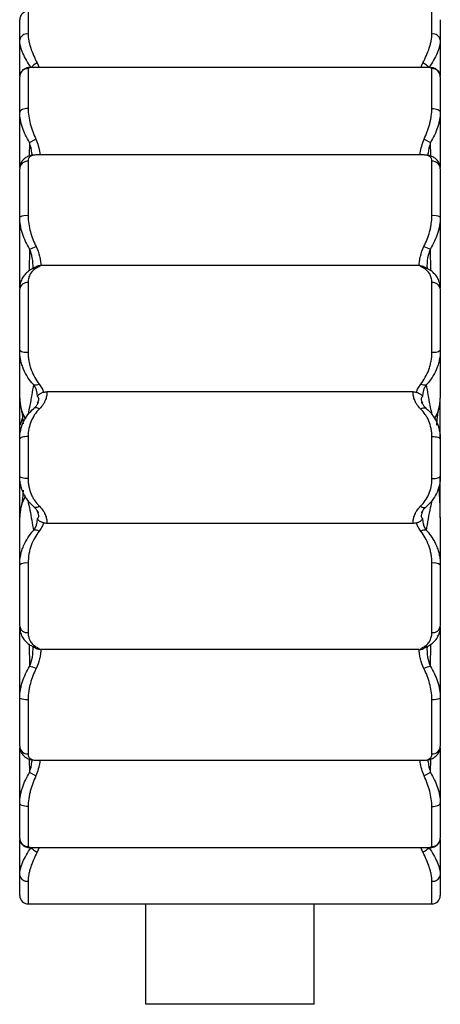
# Paper-space layout '_Superior' of a CAD drawing. Header units: millimetres. Extents: x -216 to -116, y -1680 to -580.
# Tile 1 of 4: x -216 to -116, y -1680 to -1446. Entities that reach past the tile are written whole.
import ezdxf

# ---------------------------------------------------------------- set-up
doc = ezdxf.new("R2010")
doc.units = ezdxf.units.MM

psp = doc.layouts.new('_Superior')

# ---------------------------------------------------------------- linework, layer by layer
at = {"color": 8, "linetype": 'Continuous', "lineweight": 25}
for p, q in [((-214.39, -1443.88), (-214.39, -1449.28)), ((-118.39, -1449.28), (-118.39, -1443.88)), ((-212.24, -1456.17), (-211.79, -1457.27)), ((-120.99, -1457.27), (-120.55, -1456.17)), ((-213.99, -1457.31), (-214.39, -1457.51)), ((-118.39, -1457.51), (-118.81, -1457.32)), ((-214.08, -1475.08), (-214.16, -1478.3)), ((-118.63, -1478.3), (-118.71, -1475.08)), ((-214.03, -1500.33), (-214.16, -1505.62)), ((-118.62, -1505.62), (-118.76, -1500.33)), ((-214.16, -1594.37), (-214.03, -1599.66)), ((-118.76, -1599.66), (-118.62, -1594.37)), ((-214.16, -1621.68), (-214.08, -1624.9)), ((-118.71, -1624.9), (-118.63, -1621.68)), ((-214.39, -1642.48), (-213.97, -1642.66)), ((-211.79, -1642.72), (-212.24, -1643.83)), ((-120.54, -1643.83), (-121, -1642.72)), ((-118.8, -1642.67), (-118.39, -1642.48)), ((-214.39, -1650.71), (-214.39, -1656.12)), ((-118.39, -1656.12), (-118.39, -1650.71))]:
    psp.add_line(p, q, dxfattribs=at)
at = {"color": 7, "linetype": 'Continuous', "lineweight": 25}
for p, q in [((-216.39, -1459.2), (-216.39, -1445.88)), ((-116.39, -1445.88), (-116.39, -1459.2)), ((-214.39, -1457.51), (-214.39, -1467)), ((-118.81, -1457.27), (-213.99, -1457.27)), ((-118.39, -1467), (-118.39, -1457.51)), ((-216.39, -1481), (-216.39, -1459.48)), ((-116.39, -1459.48), (-116.39, -1481)), ((-214.08, -1475.08), (-212.54, -1474.3)), ((-120.24, -1474.3), (-118.71, -1475.08)), ((-214.39, -1479.52), (-214.39, -1492.5)), ((-212.44, -1478.05), (-212.55, -1478.03)), ((-120.35, -1478.03), (-212.44, -1478.03)), ((-120.24, -1478.03), (-120.35, -1478.05)), ((-118.39, -1492.5), (-118.39, -1479.52)), ((-216.39, -1509.64), (-216.39, -1481.35)), ((-116.39, -1481.35), (-116.39, -1509.64)), ((-121.47, -1504.36), (-211.32, -1504.36)), ((-216.39, -1524.49), (-216.39, -1509.91)), ((-214.39, -1508.39), (-214.39, -1524.92)), ((-118.39, -1524.92), (-118.39, -1508.39)), ((-116.39, -1509.91), (-116.39, -1524.49)), ((-216.39, -1545.4), (-216.39, -1535.84)), ((-122.88, -1534.35), (-209.91, -1534.35)), ((-116.39, -1545.4), (-116.39, -1535.84)), ((-212.14, -1537.07), (-212.04, -1536.83)), ((-120.76, -1536.81), (-120.65, -1537.07)), ((-216.39, -1542.17), (-216.23, -1542.16)), ((-216.23, -1542.16), (-215.7, -1540.62)), ((-214.39, -1544.99), (-214.39, -1555.01)), ((-118.39, -1555.01), (-118.39, -1544.99)), ((-216.39, -1554.42), (-216.39, -1545.58)), ((-116.39, -1545.58), (-116.39, -1554.42)), ((-216.39, -1564.35), (-216.39, -1554.6)), ((-116.39, -1564.35), (-116.39, -1554.6)), ((-116.88, -1557.34), (-116.61, -1558.13)), ((-116.56, -1557.84), (-116.39, -1557.83)), ((-212.03, -1563.19), (-212.14, -1562.93)), ((-120.65, -1562.93), (-120.75, -1563.18)), ((-122.88, -1565.65), (-209.91, -1565.65)), ((-216.39, -1590.09), (-216.39, -1575.5)), ((-214.39, -1575.08), (-214.39, -1591.6)), ((-118.39, -1591.6), (-118.39, -1575.08)), ((-116.39, -1575.5), (-116.39, -1590.09)), ((-216.39, -1618.63), (-216.39, -1590.35)), ((-116.39, -1590.35), (-116.39, -1618.63)), ((-121.47, -1595.63), (-211.32, -1595.63)), ((-214.39, -1607.48), (-214.39, -1620.46)), ((-118.39, -1620.46), (-118.39, -1607.48)), ((-216.39, -1640.5), (-216.39, -1618.98)), ((-116.39, -1618.98), (-116.39, -1640.5)), ((-212.55, -1621.95), (-212.44, -1621.93)), ((-212.44, -1621.95), (-120.35, -1621.95)), ((-120.35, -1621.93), (-120.24, -1621.95)), ((-212.55, -1625.68), (-214.08, -1624.9)), ((-118.71, -1624.9), (-120.24, -1625.68)), ((-214.39, -1632.99), (-214.39, -1642.48)), ((-118.39, -1642.48), (-118.39, -1632.99)), ((-216.39, -1654.12), (-216.39, -1640.78)), ((-116.39, -1640.78), (-116.39, -1654.12)), ((-213.97, -1642.72), (-118.8, -1642.72)), ((-214.39, -1656.12), (-118.39, -1656.12)), ((-186.39, -1680), (-186.39, -1656.12)), ((-146.39, -1680), (-146.39, -1656.12)), ((-146.39, -1680), (-186.39, -1680))]:
    psp.add_line(p, q, dxfattribs=at)
at = {"color": 7, "linetype": 'Continuous', "lineweight": 25, "flags": 128}
for points in [[(-214.39, -1467), (-214.78, -1467.01), (-215.16, -1467.06), (-215.51, -1467.14), (-215.81, -1467.25), (-216.06, -1467.38), (-216.24, -1467.52), (-216.36, -1467.68), (-216.39, -1467.85)], [(-118.39, -1467), (-118, -1467.01), (-117.63, -1467.06), (-117.28, -1467.14), (-116.98, -1467.25), (-116.73, -1467.38), (-116.55, -1467.52), (-116.43, -1467.68), (-116.39, -1467.85)], [(-211.72, -1538.44), (-211.92, -1538.32), (-212.12, -1538.23), (-212.31, -1538.17), (-212.49, -1538.14), (-212.66, -1538.14), (-212.81, -1538.17), (-212.94, -1538.22), (-213.05, -1538.31)], [(-121.07, -1538.44), (-120.87, -1538.32), (-120.67, -1538.23), (-120.48, -1538.17), (-120.3, -1538.14), (-120.13, -1538.14), (-119.98, -1538.17), (-119.85, -1538.22), (-119.74, -1538.31)], [(-214.39, -1544.99), (-214.78, -1545), (-215.16, -1545.03), (-215.51, -1545.09), (-215.81, -1545.16), (-216.06, -1545.25), (-216.24, -1545.35), (-216.36, -1545.46), (-216.39, -1545.58)], [(-118.39, -1544.99), (-118, -1545), (-117.63, -1545.03), (-117.28, -1545.09), (-116.98, -1545.16), (-116.73, -1545.25), (-116.55, -1545.35), (-116.43, -1545.46), (-116.39, -1545.58)], [(-116.39, -1543.32), (-116.6, -1543.34), (-116.75, -1543.37)], [(-214.39, -1555.01), (-214.78, -1555), (-215.16, -1554.97), (-215.51, -1554.92), (-215.81, -1554.84), (-216.06, -1554.75), (-216.24, -1554.65), (-216.36, -1554.54), (-216.39, -1554.42)], [(-118.39, -1555.01), (-118, -1555), (-117.63, -1554.97), (-117.28, -1554.92), (-116.98, -1554.84), (-116.73, -1554.75), (-116.55, -1554.65), (-116.43, -1554.54), (-116.39, -1554.42)], [(-216.39, -1556.68), (-216.19, -1556.66), (-216.04, -1556.63)], [(-211.72, -1561.56), (-211.92, -1561.68), (-212.12, -1561.77), (-212.31, -1561.83), (-212.49, -1561.86), (-212.66, -1561.86), (-212.81, -1561.84), (-212.94, -1561.78), (-213.05, -1561.69)], [(-121.07, -1561.56), (-120.87, -1561.68), (-120.67, -1561.77), (-120.48, -1561.83), (-120.3, -1561.86), (-120.13, -1561.86), (-119.98, -1561.84), (-119.85, -1561.78), (-119.74, -1561.69)], [(-214.39, -1632.99), (-214.78, -1632.97), (-215.16, -1632.92), (-215.51, -1632.84), (-215.81, -1632.73), (-216.06, -1632.61), (-216.24, -1632.46), (-216.36, -1632.3), (-216.39, -1632.13)], [(-118.39, -1632.99), (-118, -1632.97), (-117.63, -1632.92), (-117.28, -1632.84), (-116.98, -1632.73), (-116.73, -1632.61), (-116.55, -1632.46), (-116.43, -1632.3), (-116.39, -1632.13)]]:
    psp.add_lwpolyline(points, dxfattribs=at)
at = {"color": 7, "linetype": 'Continuous', "lineweight": 25}
for centre, radius, start, end in [((-214.39, -1445.88), 2, 90, 180), ((-214.66, -1451.04), 1.78, 81.3426, 167.2503), ((-118.13, -1451.04), 1.78, 12.7497, 98.6574), ((-209.24, -1461.83), 6.41, 117.8916, 134.0986), ((-123.54, -1461.83), 6.41, 45.9014, 62.1084), ((-214.41, -1459.49), 1.99, 89.5933, 179.5875), ((-118.38, -1459.49), 1.99, 0.4125, 90.4067), ((-214.48, -1481.44), 1.92, 87.4877, 177.2453), ((-118.31, -1481.44), 1.92, 2.7547, 92.5123), ((-214.88, -1496.09), 3.62, 82.2407, 114.6594), ((-117.91, -1496.09), 3.62, 65.3406, 97.7593), ((-214.44, -1496.61), 3.74, 276.392, 301.3095), ((-118.34, -1496.61), 3.74, 238.6905, 263.608), ((-214.61, -1510.19), 1.81, 83.263, 171.1037), ((-118.18, -1510.19), 1.81, 8.8963, 96.737), ((-214.87, -1522.26), 2.7, 235.6744, 280.1757), ((-117.92, -1522.26), 2.7, 259.8243, 304.3256), ((-212.58, -1531.27), 1.47, 248.2877, 302.9096), ((-120.21, -1531.27), 1.47, 237.0904, 291.7123), ((-206.39, -1535.84), 10, 180, 193.5745), ((-126.39, -1535.84), 10, 346.4255, 0), ((-206.39, -1564.17), 10, 166.426, 180), ((-212.58, -1568.73), 1.47, 57.0341, 111.6583), ((-120.21, -1568.73), 1.47, 68.3417, 122.9659), ((-214.87, -1577.74), 2.71, 79.8421, 124.2446), ((-117.92, -1577.74), 2.71, 55.7554, 100.1579), ((-214.61, -1589.81), 1.81, 188.8887, 276.7327), ((-118.18, -1589.81), 1.81, 263.2673, 351.1113), ((-214.45, -1603.38), 3.74, 58.6819, 83.5692), ((-118.34, -1603.38), 3.74, 96.4308, 121.3181), ((-214.88, -1603.9), 3.62, 245.2976, 277.7712), ((-117.91, -1603.9), 3.62, 262.2288, 294.7024), ((-214.48, -1618.54), 1.92, 182.7576, 272.5146), ((-118.31, -1618.54), 1.92, 267.4854, 357.2424), ((-214.41, -1640.49), 1.99, 180.4145, 270.4086), ((-118.38, -1640.49), 1.99, 269.5914, 359.5855), ((-209.24, -1638.16), 6.41, 225.9101, 242.1122), ((-123.54, -1638.16), 6.41, 297.8878, 314.0899), ((-214.66, -1648.95), 1.78, 192.7526, 278.6587), ((-118.13, -1648.95), 1.78, 261.3413, 347.2474), ((-214.39, -1654.12), 2, 180, 270), ((-118.39, -1654.12), 2, 270, 0)]:
    psp.add_arc(centre, radius, start, end, dxfattribs=at)
at = {"color": 8, "linetype": 'Continuous', "lineweight": 25}
for centre, radius, start, end in [((-212.77, -1506.43), 1.44, 79.7434, 115.8425), ((-120.01, -1506.43), 1.44, 64.1314, 100.2569), ((-206.81, -1535.83), 9.59, 180.0457, 210.9256), ((-125.98, -1535.83), 9.59, 329.3634, 359.9549), ((-207.51, -1536.1), 8.86, 193.2324, 211.7648), ((-125.28, -1536.1), 8.86, 328.6992, 346.2219), ((-206.81, -1564.17), 9.59, 149.3657, 179.9549), ((-207.51, -1563.9), 8.85, 148.7018, 166.4068), ((-212.77, -1593.56), 1.44, 244.1438, 280.2419), ((-120.01, -1593.56), 1.44, 259.7584, 295.8297)]:
    psp.add_arc(centre, radius, start, end, dxfattribs=at)
at = {"color": 7, "linetype": 'Continuous', "lineweight": 25}
for points, knots in [([(-213.71, -1457.23), (-214.1, -1456.66), (-214.47, -1456.1), (-215.11, -1454.97), (-215.4, -1454.41), (-215.75, -1453.57), (-215.86, -1453.29), (-216.05, -1452.73), (-216.13, -1452.46), (-216.32, -1451.66), (-216.39, -1451.14), (-216.39, -1450.65)], [0, 0, 0, 0, 0.25, 0.25, 0.5, 0.5, 0.625, 0.625, 0.75, 0.75, 1, 1, 1, 1]), ([(-214.39, -1449.28), (-214.39, -1449.8), (-214.34, -1450.33), (-214.18, -1451.17), (-214.11, -1451.45), (-213.96, -1452.03), (-213.87, -1452.32), (-213.59, -1453.2), (-213.36, -1453.78), (-212.85, -1454.97), (-212.56, -1455.57), (-212.24, -1456.17)], [0, 0, 0, 0, 0.25, 0.25, 0.375, 0.375, 0.5, 0.5, 0.75, 0.75, 1, 1, 1, 1]), ([(-120.55, -1456.17), (-120.23, -1455.57), (-119.94, -1454.97), (-119.43, -1453.78), (-119.2, -1453.2), (-118.91, -1452.32), (-118.83, -1452.03), (-118.68, -1451.45), (-118.61, -1451.17), (-118.45, -1450.33), (-118.39, -1449.8), (-118.39, -1449.28)], [0, 0, 0, 0, 0.25, 0.25, 0.5, 0.5, 0.625, 0.625, 0.75, 0.75, 1, 1, 1, 1]), ([(-116.39, -1450.65), (-116.39, -1451.14), (-116.46, -1451.65), (-116.66, -1452.45), (-116.74, -1452.72), (-116.92, -1453.27), (-117.03, -1453.55), (-117.39, -1454.39), (-117.67, -1454.96), (-118.32, -1456.09), (-118.68, -1456.66), (-119.08, -1457.23)], [0, 0, 0, 0, 0.25, 0.25, 0.375, 0.375, 0.5, 0.5, 0.75, 0.75, 1, 1, 1, 1]), ([(-213.97, -1457.28), (-214.02, -1457.27), (-214.23, -1457.25), (-214.7, -1457.32), (-215.35, -1457.57), (-215.94, -1458.07), (-216.34, -1458.77), (-216.37, -1459.26), (-216.39, -1459.5)], [0, 0, 0, 0, 0.062178, 0.249892, 0.437035, 0.627079, 0.820201, 1, 1, 1, 1]), ([(-116.42, -1459.45), (-116.42, -1459.35), (-116.4, -1459.01), (-116.64, -1458.37), (-117.14, -1457.77), (-117.76, -1457.42), (-118.35, -1457.27), (-118.67, -1457.27), (-118.84, -1457.27)], [0, 0, 0, 0, 0.078768, 0.272458, 0.476075, 0.651969, 0.823996, 1, 1, 1, 1]), ([(-214.08, -1475.08), (-214.43, -1474.5), (-214.74, -1473.91), (-215.29, -1472.71), (-215.54, -1472.11), (-215.95, -1470.89), (-216.11, -1470.27), (-216.33, -1469.05), (-216.39, -1468.44), (-216.39, -1467.85)], [0, 0, 0, 0, 0.25, 0.25, 0.5, 0.5, 0.75, 0.75, 1, 1, 1, 1]), ([(-214.39, -1467), (-214.39, -1467.59), (-214.34, -1468.2), (-214.16, -1469.42), (-214.03, -1470.05), (-213.54, -1471.89), (-213.09, -1473.1), (-212.54, -1474.3)], [0, 0, 0, 0, 0.25, 0.25, 0.5, 0.5, 1, 1, 1, 1]), ([(-120.24, -1474.3), (-119.7, -1473.1), (-119.25, -1471.89), (-118.84, -1470.35), (-118.77, -1470.04), (-118.64, -1469.42), (-118.58, -1469.11), (-118.44, -1468.19), (-118.39, -1467.59), (-118.39, -1467)], [0, 0, 0, 0, 0.5, 0.5, 0.625, 0.625, 0.75, 0.75, 1, 1, 1, 1]), ([(-116.39, -1467.85), (-116.39, -1468.44), (-116.45, -1469.04), (-116.62, -1469.95), (-116.69, -1470.25), (-116.85, -1470.87), (-116.94, -1471.18), (-117.25, -1472.1), (-117.49, -1472.7), (-118.05, -1473.9), (-118.36, -1474.5), (-118.71, -1475.08)], [0, 0, 0, 0, 0.25, 0.25, 0.375, 0.375, 0.5, 0.5, 0.75, 0.75, 1, 1, 1, 1]), ([(-212.75, -1478.06), (-212.87, -1478.06), (-213.33, -1478.06), (-214.06, -1478.23), (-214.94, -1478.62), (-215.67, -1479.23), (-216.17, -1480.05), (-216.4, -1480.8), (-216.37, -1481.23), (-216.36, -1481.34)], [0, 0, 0, 0, 0.071725, 0.272133, 0.444692, 0.608938, 0.771133, 0.94069, 1, 1, 1, 1]), ([(-212.55, -1478.03), (-212.84, -1478.04), (-213.09, -1478.08), (-213.53, -1478.2), (-213.73, -1478.29), (-213.97, -1478.48), (-214.04, -1478.55), (-214.17, -1478.7), (-214.22, -1478.79), (-214.35, -1479.06), (-214.39, -1479.28), (-214.39, -1479.52)], [0, 0, 0, 0, 0.25, 0.25, 0.5, 0.5, 0.625, 0.625, 0.75, 0.75, 1, 1, 1, 1]), ([(-118.39, -1479.52), (-118.39, -1479.28), (-118.44, -1479.06), (-118.57, -1478.79), (-118.62, -1478.7), (-118.75, -1478.55), (-118.82, -1478.48), (-119.06, -1478.29), (-119.26, -1478.2), (-119.7, -1478.08), (-119.95, -1478.04), (-120.24, -1478.03)], [0, 0, 0, 0, 0.25, 0.25, 0.375, 0.375, 0.5, 0.5, 0.75, 0.75, 1, 1, 1, 1]), ([(-116.42, -1481.33), (-116.41, -1481.25), (-116.38, -1480.86), (-116.58, -1480.13), (-117.07, -1479.28), (-117.81, -1478.65), (-118.63, -1478.26), (-119.42, -1478.07), (-119.95, -1478.06), (-120.18, -1478.06)], [0, 0, 0, 0, 0.040881, 0.200761, 0.372354, 0.533987, 0.694103, 0.871055, 1, 1, 1, 1]), ([(-214.03, -1500.33), (-214.38, -1499.76), (-214.71, -1499.18), (-215.28, -1497.98), (-215.52, -1497.36), (-215.94, -1496.09), (-216.11, -1495.43), (-216.33, -1494.12), (-216.39, -1493.46), (-216.39, -1492.8)], [0, 0, 0, 0, 0.25, 0.25, 0.5, 0.5, 0.75, 0.75, 1, 1, 1, 1]), ([(-214.39, -1492.5), (-214.39, -1493.14), (-214.34, -1493.78), (-214.16, -1495.05), (-214.03, -1495.68), (-213.52, -1497.53), (-213.07, -1498.7), (-212.5, -1499.81)], [0, 0, 0, 0, 0.25, 0.25, 0.5, 0.5, 1, 1, 1, 1]), ([(-120.29, -1499.81), (-119.72, -1498.7), (-119.26, -1497.53), (-118.84, -1495.99), (-118.77, -1495.67), (-118.64, -1495.04), (-118.58, -1494.73), (-118.44, -1493.78), (-118.39, -1493.14), (-118.39, -1492.5)], [0, 0, 0, 0, 0.5, 0.5, 0.625, 0.625, 0.75, 0.75, 1, 1, 1, 1]), ([(-116.39, -1492.8), (-116.39, -1493.46), (-116.45, -1494.11), (-116.62, -1495.09), (-116.69, -1495.42), (-116.85, -1496.07), (-116.95, -1496.39), (-117.26, -1497.35), (-117.51, -1497.97), (-118.08, -1499.18), (-118.4, -1499.76), (-118.76, -1500.33)], [0, 0, 0, 0, 0.25, 0.25, 0.375, 0.375, 0.5, 0.5, 0.75, 0.75, 1, 1, 1, 1]), ([(-212.5, -1499.81), (-212.12, -1500.56), (-211.86, -1501.34), (-211.59, -1502.49), (-211.51, -1502.87), (-211.4, -1503.63), (-211.35, -1504), (-211.32, -1504.36)], [0, 0, 0, 0, 0.5, 0.5, 0.75, 0.75, 1, 1, 1, 1]), ([(-121.47, -1504.36), (-121.44, -1504), (-121.39, -1503.63), (-121.28, -1502.87), (-121.2, -1502.49), (-120.93, -1501.34), (-120.67, -1500.56), (-120.29, -1499.81)], [0, 0, 0, 0, 0.25, 0.25, 0.5, 0.5, 1, 1, 1, 1]), ([(-213.4, -1505.15), (-213.45, -1505.17), (-213.88, -1505.34), (-214.58, -1505.86), (-215.42, -1506.72), (-216.02, -1507.79), (-216.36, -1508.87), (-216.36, -1509.62), (-216.36, -1509.92)], [0, 0, 0, 0, 0.029624, 0.24603, 0.450215, 0.648504, 0.859484, 1, 1, 1, 1]), ([(-212.52, -1505.01), (-212.8, -1505.17), (-213.06, -1505.36), (-213.51, -1505.79), (-213.71, -1506.04), (-213.96, -1506.47), (-214.03, -1506.62), (-214.16, -1506.93), (-214.21, -1507.1), (-214.35, -1507.61), (-214.39, -1507.98), (-214.39, -1508.39)], [0, 0, 0, 0, 0.25, 0.25, 0.5, 0.5, 0.625, 0.625, 0.75, 0.75, 1, 1, 1, 1]), ([(-212.31, -1504.53), (-212.38, -1504.57), (-212.58, -1504.67), (-212.83, -1504.82), (-213.08, -1504.98), (-213.38, -1505.12), (-213.42, -1505.14)], [0, 0, 0, 0, 0.157252, 0.480214, 0.923287, 1, 1, 1, 1]), ([(-211.48, -1504.36), (-211.57, -1504.42), (-211.7, -1504.51), (-212.03, -1504.72), (-212.24, -1504.86), (-212.52, -1505.01)], [0, 0, 0, 0, 0.5, 0.5, 1, 1, 1, 1]), ([(-211.48, -1504.36), (-211.6, -1504.37), (-211.83, -1504.38), (-212.12, -1504.44), (-212.25, -1504.51), (-212.3, -1504.54)], [0, 0, 0, 0, 0.360067, 0.718795, 1, 1, 1, 1]), ([(-120.27, -1505.01), (-120.54, -1504.86), (-120.76, -1504.72), (-121.09, -1504.5), (-121.21, -1504.42), (-121.31, -1504.36)], [0, 0, 0, 0, 0.5, 0.5, 1, 1, 1, 1]), ([(-121.31, -1504.36), (-121.19, -1504.37), (-120.96, -1504.38), (-120.67, -1504.44), (-120.54, -1504.51), (-120.49, -1504.54)], [0, 0, 0, 0, 0.362996, 0.724643, 1, 1, 1, 1]), ([(-119.36, -1505.14), (-119.5, -1505.07), (-119.86, -1504.89), (-120.08, -1504.74), (-120.38, -1504.59), (-120.49, -1504.53)], [0, 0, 0, 0, 0.276304, 0.731627, 1, 1, 1, 1]), ([(-118.39, -1508.39), (-118.39, -1507.98), (-118.44, -1507.61), (-118.58, -1507.09), (-118.63, -1506.93), (-118.76, -1506.61), (-118.83, -1506.46), (-119.08, -1506.04), (-119.28, -1505.79), (-119.73, -1505.36), (-119.99, -1505.17), (-120.27, -1505.01)], [0, 0, 0, 0, 0.25, 0.25, 0.375, 0.375, 0.5, 0.5, 0.75, 0.75, 1, 1, 1, 1]), ([(-116.43, -1509.81), (-116.43, -1509.61), (-116.41, -1508.96), (-116.7, -1507.96), (-117.27, -1506.85), (-118.1, -1505.95), (-118.83, -1505.4), (-119.29, -1505.19), (-119.39, -1505.15)], [0, 0, 0, 0, 0.094641, 0.306968, 0.518147, 0.727381, 0.941857, 1, 1, 1, 1]), ([(-213.12, -1532.64), (-213.61, -1532.12), (-214.05, -1531.56), (-214.83, -1530.35), (-215.17, -1529.7), (-215.61, -1528.66), (-215.74, -1528.3), (-215.97, -1527.58), (-216.07, -1527.21), (-216.23, -1526.45), (-216.29, -1526.07), (-216.37, -1525.29), (-216.39, -1524.89), (-216.39, -1524.49)], [0, 0, 0, 0, 0.25, 0.25, 0.5, 0.5, 0.625, 0.625, 0.75, 0.75, 0.875, 0.875, 1, 1, 1, 1]), ([(-216.39, -1535.84), (-216.39, -1534.81), (-216.39, -1533.83), (-216.39, -1531.88), (-216.39, -1530.93), (-216.39, -1528.12), (-216.39, -1526.29), (-216.39, -1524.49)], [0, 0, 0, 0, 0.25, 0.25, 0.5, 0.5, 1, 1, 1, 1]), ([(-214.39, -1524.92), (-214.39, -1525.3), (-214.38, -1525.67), (-214.31, -1526.39), (-214.26, -1526.75), (-214.13, -1527.45), (-214.05, -1527.79), (-213.87, -1528.47), (-213.76, -1528.8), (-213.41, -1529.76), (-213.14, -1530.36), (-212.51, -1531.49), (-212.16, -1532.02), (-211.78, -1532.51)], [0, 0, 0, 0, 0.125, 0.125, 0.25, 0.25, 0.375, 0.375, 0.5, 0.5, 0.75, 0.75, 1, 1, 1, 1]), ([(-121.01, -1532.51), (-120.62, -1532.02), (-120.27, -1531.48), (-119.64, -1530.35), (-119.37, -1529.75), (-119.02, -1528.79), (-118.92, -1528.46), (-118.73, -1527.78), (-118.66, -1527.44), (-118.47, -1526.39), (-118.39, -1525.67), (-118.39, -1524.92)], [0, 0, 0, 0, 0.25, 0.25, 0.5, 0.5, 0.625, 0.625, 0.75, 0.75, 1, 1, 1, 1]), ([(-116.39, -1524.49), (-116.39, -1525.29), (-116.48, -1526.07), (-116.72, -1527.19), (-116.81, -1527.56), (-117.04, -1528.29), (-117.17, -1528.65), (-117.61, -1529.69), (-117.95, -1530.33), (-118.74, -1531.55), (-119.18, -1532.12), (-119.67, -1532.64)], [0, 0, 0, 0, 0.25, 0.25, 0.375, 0.375, 0.5, 0.5, 0.75, 0.75, 1, 1, 1, 1]), ([(-116.39, -1524.49), (-116.39, -1526.29), (-116.39, -1528.12), (-116.39, -1530.93), (-116.39, -1531.88), (-116.39, -1533.83), (-116.39, -1534.81), (-116.39, -1535.84)], [0, 0, 0, 0, 0.5, 0.5, 0.75, 0.75, 1, 1, 1, 1]), ([(-212.2, -1535.51), (-212.19, -1535.35), (-212.2, -1535.16), (-212.23, -1534.76), (-212.26, -1534.54), (-212.35, -1534.17), (-212.38, -1534.05), (-212.47, -1533.78), (-212.52, -1533.65), (-212.71, -1533.23), (-212.88, -1532.94), (-213.12, -1532.64)], [0, 0, 0, 0, 0.25, 0.25, 0.5, 0.5, 0.625, 0.625, 0.75, 0.75, 1, 1, 1, 1]), ([(-211.78, -1532.51), (-211.51, -1532.84), (-211.31, -1533.17), (-210.96, -1533.83), (-210.82, -1534.15), (-210.71, -1534.47)], [0, 0, 0, 0, 0.5, 0.5, 1, 1, 1, 1]), ([(-122.08, -1534.47), (-121.97, -1534.15), (-121.83, -1533.83), (-121.48, -1533.17), (-121.27, -1532.84), (-121.01, -1532.51)], [0, 0, 0, 0, 0.5, 0.5, 1, 1, 1, 1]), ([(-119.67, -1532.64), (-119.91, -1532.94), (-120.08, -1533.23), (-120.26, -1533.65), (-120.32, -1533.78), (-120.4, -1534.05), (-120.44, -1534.17), (-120.52, -1534.54), (-120.56, -1534.76), (-120.59, -1535.16), (-120.59, -1535.35), (-120.59, -1535.51)], [0, 0, 0, 0, 0.25, 0.25, 0.375, 0.375, 0.5, 0.5, 0.75, 0.75, 1, 1, 1, 1]), ([(-210.71, -1534.47), (-210.81, -1534.5), (-210.9, -1534.53), (-211.07, -1534.59), (-211.14, -1534.62), (-211.35, -1534.71), (-211.46, -1534.77), (-211.64, -1534.87), (-211.72, -1534.92), (-211.84, -1535.01), (-211.89, -1535.05), (-212.01, -1535.18), (-212.07, -1535.25), (-212.15, -1535.39), (-212.18, -1535.45), (-212.2, -1535.51)], [0, 0, 0, 0, 0.0625, 0.0625, 0.125, 0.125, 0.25, 0.25, 0.375, 0.375, 0.5, 0.5, 0.75, 0.75, 1, 1, 1, 1]), ([(-209.91, -1534.35), (-209.9, -1534.6), (-209.92, -1534.87), (-210.01, -1535.49), (-210.1, -1535.82), (-210.29, -1536.36), (-210.37, -1536.54), (-210.55, -1536.92), (-210.66, -1537.11), (-211.03, -1537.69), (-211.33, -1538.07), (-211.72, -1538.44)], [0, 0, 0, 0, 0.25, 0.25, 0.5, 0.5, 0.625, 0.625, 0.75, 0.75, 1, 1, 1, 1]), ([(-210.71, -1534.47), (-210.58, -1534.43), (-210.45, -1534.4), (-210.19, -1534.36), (-210.05, -1534.35), (-209.91, -1534.35)], [0, 0, 0, 0, 0.5, 0.5, 1, 1, 1, 1]), ([(-121.07, -1538.44), (-121.46, -1538.07), (-121.76, -1537.69), (-122.13, -1537.11), (-122.24, -1536.92), (-122.42, -1536.54), (-122.5, -1536.36), (-122.69, -1535.82), (-122.77, -1535.49), (-122.87, -1534.87), (-122.89, -1534.6), (-122.88, -1534.35)], [0, 0, 0, 0, 0.25, 0.25, 0.375, 0.375, 0.5, 0.5, 0.75, 0.75, 1, 1, 1, 1]), ([(-122.88, -1534.35), (-122.74, -1534.35), (-122.6, -1534.36), (-122.34, -1534.4), (-122.21, -1534.43), (-122.08, -1534.47)], [0, 0, 0, 0, 0.5, 0.5, 1, 1, 1, 1]), ([(-122.08, -1534.47), (-121.98, -1534.5), (-121.89, -1534.53), (-121.72, -1534.59), (-121.64, -1534.62), (-121.44, -1534.71), (-121.33, -1534.77), (-121.15, -1534.87), (-121.07, -1534.92), (-120.95, -1535.01), (-120.9, -1535.05), (-120.77, -1535.18), (-120.72, -1535.25), (-120.64, -1535.39), (-120.61, -1535.45), (-120.59, -1535.51)], [0, 0, 0, 0, 0.0625, 0.0625, 0.125, 0.125, 0.25, 0.25, 0.375, 0.375, 0.5, 0.5, 0.75, 0.75, 1, 1, 1, 1]), ([(-216.13, -1538.13), (-216.04, -1538.53), (-215.87, -1539.27), (-215.75, -1540.2), (-215.67, -1540.96), (-215.62, -1541.6), (-215.6, -1541.92), (-215.6, -1541.95)], [0, 0, 0, 0, 0.3362851, 0.6353551, 0.7811498, 0.9779487, 1, 1, 1, 1]), ([(-212.01, -1536.85), (-212.02, -1536.89), (-212.06, -1537.05), (-212.29, -1537.47), (-212.61, -1537.94), (-212.94, -1538.2), (-213.03, -1538.26)], [0, 0, 0, 0, 0.123297, 0.518174, 0.873876, 1, 1, 1, 1]), ([(-119.76, -1538.26), (-119.87, -1538.17), (-120.22, -1537.89), (-120.54, -1537.41), (-120.74, -1537.01), (-120.78, -1536.86), (-120.78, -1536.83)], [0, 0, 0, 0, 0.170406, 0.514635, 0.906278, 1, 1, 1, 1]), ([(-216.39, -1545.58), (-216.39, -1544.85), (-216.31, -1544.14), (-216.01, -1542.78), (-215.78, -1542.11), (-215.2, -1540.88), (-214.84, -1540.31), (-214.02, -1539.23), (-213.56, -1538.75), (-213.05, -1538.31)], [0, 0, 0, 0, 0.25, 0.25, 0.5, 0.5, 0.75, 0.75, 1, 1, 1, 1]), ([(-211.72, -1538.44), (-212.13, -1538.84), (-212.51, -1539.28), (-213.16, -1540.25), (-213.44, -1540.77), (-213.9, -1541.87), (-214.08, -1542.47), (-214.33, -1543.69), (-214.39, -1544.33), (-214.39, -1544.99)], [0, 0, 0, 0, 0.25, 0.25, 0.5, 0.5, 0.75, 0.75, 1, 1, 1, 1]), ([(-118.39, -1544.99), (-118.39, -1544.66), (-118.41, -1544.33), (-118.47, -1543.69), (-118.52, -1543.37), (-118.71, -1542.45), (-118.89, -1541.87), (-119.23, -1541.03), (-119.36, -1540.76), (-119.64, -1540.24), (-119.8, -1540), (-120.28, -1539.28), (-120.65, -1538.84), (-121.07, -1538.44)], [0, 0, 0, 0, 0.125, 0.125, 0.25, 0.25, 0.5, 0.5, 0.625, 0.625, 0.75, 0.75, 1, 1, 1, 1]), ([(-119.74, -1538.31), (-119.23, -1538.75), (-118.77, -1539.23), (-118.16, -1540.02), (-117.97, -1540.3), (-117.62, -1540.88), (-117.45, -1541.18), (-117.01, -1542.11), (-116.79, -1542.76), (-116.55, -1543.79), (-116.49, -1544.14), (-116.41, -1544.85), (-116.39, -1545.21), (-116.39, -1545.58)], [0, 0, 0, 0, 0.25, 0.25, 0.375, 0.375, 0.5, 0.5, 0.75, 0.75, 0.875, 0.875, 1, 1, 1, 1]), ([(-117.19, -1542.27), (-117.19, -1542.26), (-117.19, -1541.78), (-117.14, -1540.97), (-117.01, -1539.78), (-116.86, -1538.91), (-116.7, -1538.32), (-116.67, -1538.22)], [0, 0, 0, 0, 0.006995, 0.264951, 0.550634, 0.920961, 1, 1, 1, 1]), ([(-213.05, -1561.69), (-213.56, -1561.25), (-214.02, -1560.77), (-214.63, -1559.98), (-214.82, -1559.7), (-215.17, -1559.12), (-215.34, -1558.82), (-215.77, -1557.89), (-216, -1557.24), (-216.23, -1556.22), (-216.29, -1555.86), (-216.37, -1555.15), (-216.39, -1554.79), (-216.39, -1554.42)], [0, 0, 0, 0, 0.25, 0.25, 0.375, 0.375, 0.5, 0.5, 0.75, 0.75, 0.875, 0.875, 1, 1, 1, 1]), ([(-116.39, -1554.42), (-116.39, -1555.15), (-116.47, -1555.86), (-116.78, -1557.22), (-117.01, -1557.89), (-117.59, -1559.12), (-117.94, -1559.7), (-118.77, -1560.77), (-119.23, -1561.25), (-119.74, -1561.69)], [0, 0, 0, 0, 0.25, 0.25, 0.5, 0.5, 0.75, 0.75, 1, 1, 1, 1]), ([(-214.39, -1555.01), (-214.39, -1555.34), (-214.38, -1555.67), (-214.31, -1556.31), (-214.27, -1556.63), (-214.08, -1557.55), (-213.9, -1558.14), (-213.55, -1558.97), (-213.42, -1559.24), (-213.14, -1559.76), (-212.99, -1560.01), (-212.5, -1560.72), (-212.14, -1561.16), (-211.72, -1561.56)], [0, 0, 0, 0, 0.125, 0.125, 0.25, 0.25, 0.5, 0.5, 0.625, 0.625, 0.75, 0.75, 1, 1, 1, 1]), ([(-121.07, -1561.56), (-120.65, -1561.16), (-120.28, -1560.72), (-119.63, -1559.75), (-119.35, -1559.24), (-118.89, -1558.13), (-118.7, -1557.54), (-118.46, -1556.31), (-118.39, -1555.67), (-118.39, -1555.01)], [0, 0, 0, 0, 0.25, 0.25, 0.5, 0.5, 0.75, 0.75, 1, 1, 1, 1]), ([(-215.6, -1557.73), (-215.6, -1557.74), (-215.6, -1558.22), (-215.65, -1559.03), (-215.78, -1560.22), (-215.93, -1561.09), (-216.09, -1561.68), (-216.11, -1561.78)], [0, 0, 0, 0, 0.006995, 0.264954, 0.550639, 0.920969, 1, 1, 1, 1]), ([(-116.39, -1564.17), (-116.39, -1563.17), (-116.41, -1562.18), (-116.49, -1560.17), (-116.55, -1559.16), (-116.61, -1558.13)], [0, 0, 0, 0, 0.5, 0.5, 1, 1, 1, 1]), ([(-211.72, -1561.56), (-211.33, -1561.93), (-211.03, -1562.32), (-210.66, -1562.89), (-210.55, -1563.08), (-210.37, -1563.46), (-210.29, -1563.64), (-210.1, -1564.18), (-210.01, -1564.51), (-209.92, -1565.13), (-209.9, -1565.4), (-209.91, -1565.65)], [0, 0, 0, 0, 0.25, 0.25, 0.375, 0.375, 0.5, 0.5, 0.75, 0.75, 1, 1, 1, 1]), ([(-122.88, -1565.65), (-122.89, -1565.4), (-122.87, -1565.13), (-122.77, -1564.51), (-122.69, -1564.18), (-122.5, -1563.64), (-122.42, -1563.46), (-122.23, -1563.08), (-122.13, -1562.89), (-121.76, -1562.32), (-121.46, -1561.93), (-121.07, -1561.56)], [0, 0, 0, 0, 0.25, 0.25, 0.5, 0.5, 0.625, 0.625, 0.75, 0.75, 1, 1, 1, 1]), ([(-213.03, -1561.74), (-212.92, -1561.83), (-212.57, -1562.11), (-212.25, -1562.59), (-212.04, -1562.99), (-212.01, -1563.14), (-212, -1563.17)], [0, 0, 0, 0, 0.1703163, 0.5144937, 0.9061034, 1, 1, 1, 1]), ([(-120.78, -1563.16), (-120.77, -1563.12), (-120.73, -1562.95), (-120.51, -1562.53), (-120.18, -1562.06), (-119.85, -1561.8), (-119.76, -1561.74)], [0, 0, 0, 0, 0.119718, 0.515068, 0.870423, 1, 1, 1, 1]), ([(-216.39, -1575.5), (-216.39, -1573.71), (-216.39, -1571.88), (-216.39, -1569.07), (-216.39, -1568.12), (-216.39, -1566.18), (-216.39, -1565.19), (-216.39, -1564.17)], [0, 0, 0, 0, 0.5, 0.5, 0.75, 0.75, 1, 1, 1, 1]), ([(-213.12, -1567.36), (-212.88, -1567.06), (-212.71, -1566.77), (-212.52, -1566.35), (-212.47, -1566.22), (-212.38, -1565.95), (-212.35, -1565.83), (-212.26, -1565.46), (-212.23, -1565.24), (-212.2, -1564.84), (-212.19, -1564.65), (-212.2, -1564.49)], [0, 0, 0, 0, 0.25, 0.25, 0.375, 0.375, 0.5, 0.5, 0.75, 0.75, 1, 1, 1, 1]), ([(-210.7, -1565.53), (-210.8, -1565.5), (-210.9, -1565.47), (-211.06, -1565.41), (-211.14, -1565.38), (-211.35, -1565.29), (-211.46, -1565.23), (-211.64, -1565.13), (-211.71, -1565.08), (-211.84, -1564.99), (-211.89, -1564.95), (-212.01, -1564.82), (-212.07, -1564.75), (-212.15, -1564.61), (-212.18, -1564.55), (-212.2, -1564.49)], [0, 0, 0, 0, 0.0625, 0.0625, 0.125, 0.125, 0.25, 0.25, 0.375, 0.375, 0.5, 0.5, 0.75, 0.75, 1, 1, 1, 1]), ([(-210.7, -1565.53), (-210.82, -1565.85), (-210.96, -1566.17), (-211.3, -1566.83), (-211.51, -1567.16), (-211.78, -1567.49)], [0, 0, 0, 0, 0.5, 0.5, 1, 1, 1, 1]), ([(-209.91, -1565.65), (-210.05, -1565.65), (-210.18, -1565.64), (-210.45, -1565.6), (-210.58, -1565.57), (-210.7, -1565.53)], [0, 0, 0, 0, 0.5, 0.5, 1, 1, 1, 1]), ([(-122.08, -1565.53), (-122.21, -1565.57), (-122.34, -1565.6), (-122.6, -1565.64), (-122.74, -1565.65), (-122.88, -1565.65)], [0, 0, 0, 0, 0.5, 0.5, 1, 1, 1, 1]), ([(-122.08, -1565.53), (-121.98, -1565.5), (-121.89, -1565.47), (-121.72, -1565.41), (-121.65, -1565.38), (-121.44, -1565.29), (-121.33, -1565.23), (-121.15, -1565.13), (-121.07, -1565.08), (-120.95, -1564.99), (-120.9, -1564.95), (-120.78, -1564.82), (-120.72, -1564.75), (-120.64, -1564.61), (-120.61, -1564.55), (-120.59, -1564.49)], [0, 0, 0, 0, 0.0625, 0.0625, 0.125, 0.125, 0.25, 0.25, 0.375, 0.375, 0.5, 0.5, 0.75, 0.75, 1, 1, 1, 1]), ([(-121.01, -1567.49), (-121.27, -1567.16), (-121.48, -1566.83), (-121.83, -1566.17), (-121.97, -1565.85), (-122.08, -1565.53)], [0, 0, 0, 0, 0.5, 0.5, 1, 1, 1, 1]), ([(-120.59, -1564.49), (-120.6, -1564.65), (-120.59, -1564.84), (-120.56, -1565.24), (-120.53, -1565.46), (-120.44, -1565.83), (-120.4, -1565.95), (-120.32, -1566.22), (-120.26, -1566.35), (-120.08, -1566.77), (-119.91, -1567.06), (-119.67, -1567.36)], [0, 0, 0, 0, 0.25, 0.25, 0.5, 0.5, 0.625, 0.625, 0.75, 0.75, 1, 1, 1, 1]), ([(-116.39, -1564.17), (-116.39, -1565.19), (-116.39, -1566.18), (-116.39, -1568.12), (-116.39, -1569.07), (-116.39, -1571.88), (-116.39, -1573.71), (-116.39, -1575.5)], [0, 0, 0, 0, 0.25, 0.25, 0.5, 0.5, 1, 1, 1, 1]), ([(-216.39, -1575.5), (-216.39, -1574.71), (-216.31, -1573.93), (-216.07, -1572.81), (-215.98, -1572.44), (-215.75, -1571.71), (-215.62, -1571.35), (-215.18, -1570.31), (-214.84, -1569.67), (-214.05, -1568.45), (-213.61, -1567.88), (-213.12, -1567.36)], [0, 0, 0, 0, 0.25, 0.25, 0.375, 0.375, 0.5, 0.5, 0.75, 0.75, 1, 1, 1, 1]), ([(-211.78, -1567.49), (-212.16, -1567.99), (-212.52, -1568.52), (-213.14, -1569.65), (-213.42, -1570.25), (-213.77, -1571.21), (-213.87, -1571.54), (-214.05, -1572.22), (-214.13, -1572.56), (-214.32, -1573.61), (-214.39, -1574.33), (-214.39, -1575.08)], [0, 0, 0, 0, 0.25, 0.25, 0.5, 0.5, 0.625, 0.625, 0.75, 0.75, 1, 1, 1, 1]), ([(-118.39, -1575.08), (-118.39, -1574.7), (-118.41, -1574.33), (-118.48, -1573.61), (-118.53, -1573.25), (-118.66, -1572.55), (-118.74, -1572.21), (-118.92, -1571.53), (-119.03, -1571.2), (-119.37, -1570.24), (-119.65, -1569.64), (-120.27, -1568.51), (-120.62, -1567.99), (-121.01, -1567.49)], [0, 0, 0, 0, 0.125, 0.125, 0.25, 0.25, 0.375, 0.375, 0.5, 0.5, 0.75, 0.75, 1, 1, 1, 1]), ([(-119.67, -1567.36), (-119.18, -1567.88), (-118.74, -1568.44), (-117.96, -1569.65), (-117.61, -1570.3), (-117.18, -1571.34), (-117.04, -1571.7), (-116.82, -1572.42), (-116.72, -1572.79), (-116.56, -1573.55), (-116.5, -1573.93), (-116.42, -1574.71), (-116.39, -1575.11), (-116.39, -1575.5)], [0, 0, 0, 0, 0.25, 0.25, 0.5, 0.5, 0.625, 0.625, 0.75, 0.75, 0.875, 0.875, 1, 1, 1, 1]), ([(-216.35, -1590.18), (-216.36, -1590.38), (-216.38, -1591.03), (-216.09, -1592.04), (-215.52, -1593.15), (-214.69, -1594.04), (-213.96, -1594.6), (-213.49, -1594.8), (-213.39, -1594.84)], [0, 0, 0, 0, 0.094672, 0.306985, 0.518144, 0.727358, 0.941814, 1, 1, 1, 1]), ([(-214.39, -1591.6), (-214.39, -1592.01), (-214.35, -1592.38), (-214.21, -1592.9), (-214.16, -1593.06), (-214.03, -1593.38), (-213.95, -1593.53), (-213.71, -1593.95), (-213.51, -1594.2), (-213.06, -1594.63), (-212.8, -1594.82), (-212.52, -1594.98)], [0, 0, 0, 0, 0.25, 0.25, 0.375, 0.375, 0.5, 0.5, 0.75, 0.75, 1, 1, 1, 1]), ([(-120.27, -1594.98), (-119.99, -1594.82), (-119.73, -1594.63), (-119.28, -1594.2), (-119.08, -1593.95), (-118.83, -1593.53), (-118.76, -1593.38), (-118.63, -1593.06), (-118.58, -1592.9), (-118.44, -1592.38), (-118.39, -1592.01), (-118.39, -1591.6)], [0, 0, 0, 0, 0.25, 0.25, 0.5, 0.5, 0.625, 0.625, 0.75, 0.75, 1, 1, 1, 1]), ([(-119.39, -1594.85), (-119.34, -1594.82), (-118.9, -1594.65), (-118.21, -1594.13), (-117.37, -1593.27), (-116.77, -1592.2), (-116.43, -1591.13), (-116.43, -1590.38), (-116.43, -1590.08)], [0, 0, 0, 0, 0.029488, 0.24589, 0.450065, 0.648336, 0.859301, 1, 1, 1, 1]), ([(-213.43, -1594.85), (-213.29, -1594.92), (-212.93, -1595.1), (-212.7, -1595.25), (-212.41, -1595.4), (-212.3, -1595.46)], [0, 0, 0, 0, 0.276544, 0.732404, 1, 1, 1, 1]), ([(-212.52, -1594.98), (-212.24, -1595.13), (-212.03, -1595.27), (-211.7, -1595.49), (-211.57, -1595.57), (-211.48, -1595.63)], [0, 0, 0, 0, 0.5, 0.5, 1, 1, 1, 1]), ([(-211.32, -1595.63), (-211.35, -1595.99), (-211.4, -1596.36), (-211.51, -1597.12), (-211.59, -1597.5), (-211.86, -1598.65), (-212.12, -1599.42), (-212.5, -1600.18)], [0, 0, 0, 0, 0.25, 0.25, 0.5, 0.5, 1, 1, 1, 1]), ([(-211.48, -1595.63), (-211.6, -1595.62), (-211.83, -1595.61), (-212.12, -1595.55), (-212.24, -1595.48), (-212.3, -1595.45)], [0, 0, 0, 0, 0.364395, 0.727435, 1, 1, 1, 1]), ([(-120.29, -1600.18), (-120.67, -1599.42), (-120.93, -1598.65), (-121.2, -1597.5), (-121.28, -1597.12), (-121.39, -1596.36), (-121.44, -1595.99), (-121.47, -1595.63)], [0, 0, 0, 0, 0.5, 0.5, 0.75, 0.75, 1, 1, 1, 1]), ([(-121.31, -1595.63), (-121.21, -1595.57), (-121.09, -1595.49), (-120.75, -1595.27), (-120.54, -1595.13), (-120.27, -1594.98)], [0, 0, 0, 0, 0.5, 0.5, 1, 1, 1, 1]), ([(-121.31, -1595.63), (-121.19, -1595.62), (-120.95, -1595.61), (-120.67, -1595.55), (-120.54, -1595.48), (-120.49, -1595.45)], [0, 0, 0, 0, 0.36113, 0.720917, 1, 1, 1, 1]), ([(-120.48, -1595.46), (-120.41, -1595.42), (-120.21, -1595.32), (-119.96, -1595.17), (-119.7, -1595.01), (-119.41, -1594.87), (-119.37, -1594.86)], [0, 0, 0, 0, 0.159438, 0.483559, 0.924825, 1, 1, 1, 1]), ([(-216.39, -1607.18), (-216.39, -1606.53), (-216.33, -1605.87), (-216.17, -1604.89), (-216.1, -1604.57), (-215.94, -1603.92), (-215.84, -1603.59), (-215.53, -1602.64), (-215.28, -1602.02), (-214.71, -1600.81), (-214.38, -1600.22), (-214.03, -1599.66)], [0, 0, 0, 0, 0.25, 0.25, 0.375, 0.375, 0.5, 0.5, 0.75, 0.75, 1, 1, 1, 1]), ([(-212.5, -1600.18), (-213.07, -1601.29), (-213.53, -1602.46), (-213.94, -1604), (-214.02, -1604.31), (-214.15, -1604.94), (-214.21, -1605.26), (-214.34, -1606.21), (-214.39, -1606.84), (-214.39, -1607.48)], [0, 0, 0, 0, 0.5, 0.5, 0.625, 0.625, 0.75, 0.75, 1, 1, 1, 1]), ([(-118.39, -1607.48), (-118.39, -1606.84), (-118.44, -1606.21), (-118.63, -1604.94), (-118.76, -1604.3), (-119.26, -1602.46), (-119.72, -1601.29), (-120.29, -1600.18)], [0, 0, 0, 0, 0.25, 0.25, 0.5, 0.5, 1, 1, 1, 1]), ([(-118.76, -1599.66), (-118.4, -1600.22), (-118.08, -1600.81), (-117.51, -1602.01), (-117.26, -1602.62), (-116.85, -1603.89), (-116.68, -1604.55), (-116.45, -1605.87), (-116.39, -1606.52), (-116.39, -1607.18)], [0, 0, 0, 0, 0.25, 0.25, 0.5, 0.5, 0.75, 0.75, 1, 1, 1, 1]), ([(-216.37, -1618.65), (-216.38, -1618.73), (-216.41, -1619.12), (-216.21, -1619.85), (-215.72, -1620.7), (-214.98, -1621.33), (-214.16, -1621.72), (-213.37, -1621.91), (-212.84, -1621.92), (-212.61, -1621.92)], [0, 0, 0, 0, 0.040947, 0.200885, 0.372535, 0.534228, 0.69441, 0.871444, 1, 1, 1, 1]), ([(-120.04, -1621.92), (-119.92, -1621.92), (-119.45, -1621.92), (-118.72, -1621.75), (-117.85, -1621.36), (-117.11, -1620.74), (-116.61, -1619.93), (-116.39, -1619.18), (-116.42, -1618.75), (-116.42, -1618.64)], [0, 0, 0, 0, 0.071765, 0.272193, 0.444799, 0.609102, 0.771366, 0.940984, 1, 1, 1, 1]), ([(-214.39, -1620.46), (-214.39, -1620.7), (-214.35, -1620.92), (-214.22, -1621.19), (-214.17, -1621.28), (-214.04, -1621.43), (-213.97, -1621.5), (-213.73, -1621.69), (-213.53, -1621.78), (-213.09, -1621.9), (-212.84, -1621.94), (-212.55, -1621.95)], [0, 0, 0, 0, 0.25, 0.25, 0.375, 0.375, 0.5, 0.5, 0.75, 0.75, 1, 1, 1, 1]), ([(-120.24, -1621.95), (-119.95, -1621.94), (-119.7, -1621.9), (-119.25, -1621.78), (-119.06, -1621.69), (-118.82, -1621.5), (-118.75, -1621.43), (-118.62, -1621.28), (-118.57, -1621.19), (-118.44, -1620.92), (-118.39, -1620.7), (-118.39, -1620.46)], [0, 0, 0, 0, 0.25, 0.25, 0.5, 0.5, 0.625, 0.625, 0.75, 0.75, 1, 1, 1, 1]), ([(-216.39, -1632.13), (-216.39, -1631.54), (-216.33, -1630.94), (-216.17, -1630.03), (-216.1, -1629.73), (-215.94, -1629.11), (-215.85, -1628.8), (-215.54, -1627.89), (-215.3, -1627.28), (-214.74, -1626.08), (-214.43, -1625.48), (-214.08, -1624.9)], [0, 0, 0, 0, 0.25, 0.25, 0.375, 0.375, 0.5, 0.5, 0.75, 0.75, 1, 1, 1, 1]), ([(-212.55, -1625.68), (-213.09, -1626.88), (-213.54, -1628.09), (-213.95, -1629.63), (-214.02, -1629.94), (-214.15, -1630.56), (-214.21, -1630.87), (-214.34, -1631.79), (-214.39, -1632.39), (-214.39, -1632.99)], [0, 0, 0, 0, 0.5, 0.5, 0.625, 0.625, 0.75, 0.75, 1, 1, 1, 1]), ([(-118.39, -1632.99), (-118.39, -1632.39), (-118.44, -1631.78), (-118.63, -1630.56), (-118.76, -1629.93), (-119.25, -1628.09), (-119.7, -1626.88), (-120.24, -1625.68)], [0, 0, 0, 0, 0.25, 0.25, 0.5, 0.5, 1, 1, 1, 1]), ([(-118.71, -1624.9), (-118.02, -1626.07), (-117.46, -1627.26), (-116.84, -1629.09), (-116.68, -1629.71), (-116.45, -1630.94), (-116.39, -1631.54), (-116.39, -1632.13)], [0, 0, 0, 0, 0.5, 0.5, 0.75, 0.75, 1, 1, 1, 1]), ([(-216.37, -1640.53), (-216.37, -1640.63), (-216.39, -1640.98), (-216.15, -1641.61), (-215.65, -1642.21), (-215.02, -1642.56), (-214.44, -1642.71), (-214.11, -1642.71), (-213.95, -1642.71)], [0, 0, 0, 0, 0.079119, 0.272751, 0.476225, 0.652084, 0.824164, 1, 1, 1, 1]), ([(-118.82, -1642.7), (-118.77, -1642.71), (-118.55, -1642.73), (-118.08, -1642.66), (-117.43, -1642.41), (-116.84, -1641.9), (-116.45, -1641.21), (-116.42, -1640.72), (-116.4, -1640.48)], [0, 0, 0, 0, 0.064814, 0.251981, 0.439178, 0.629253, 0.822354, 1, 1, 1, 1]), ([(-216.39, -1649.35), (-216.39, -1648.85), (-216.32, -1648.34), (-216.13, -1647.54), (-216.05, -1647.27), (-215.87, -1646.72), (-215.76, -1646.44), (-215.4, -1645.6), (-215.12, -1645.04), (-214.47, -1643.9), (-214.1, -1643.33), (-213.71, -1642.76)], [0, 0, 0, 0, 0.25, 0.25, 0.375, 0.375, 0.5, 0.5, 0.75, 0.75, 1, 1, 1, 1]), ([(-119.08, -1642.76), (-118.68, -1643.33), (-118.32, -1643.9), (-117.68, -1645.02), (-117.39, -1645.59), (-117.03, -1646.43), (-116.93, -1646.71), (-116.74, -1647.26), (-116.66, -1647.53), (-116.46, -1648.33), (-116.39, -1648.85), (-116.39, -1649.35)], [0, 0, 0, 0, 0.25, 0.25, 0.5, 0.5, 0.625, 0.625, 0.75, 0.75, 1, 1, 1, 1]), ([(-212.24, -1643.83), (-212.56, -1644.43), (-212.85, -1645.02), (-213.36, -1646.21), (-213.59, -1646.8), (-213.87, -1647.67), (-213.96, -1647.97), (-214.11, -1648.54), (-214.18, -1648.83), (-214.34, -1649.66), (-214.39, -1650.2), (-214.39, -1650.71)], [0, 0, 0, 0, 0.25, 0.25, 0.5, 0.5, 0.625, 0.625, 0.75, 0.75, 1, 1, 1, 1]), ([(-118.39, -1650.71), (-118.39, -1650.2), (-118.45, -1649.66), (-118.61, -1648.83), (-118.68, -1648.54), (-118.83, -1647.97), (-118.91, -1647.67), (-119.2, -1646.8), (-119.43, -1646.21), (-119.94, -1645.02), (-120.23, -1644.43), (-120.54, -1643.83)], [0, 0, 0, 0, 0.25, 0.25, 0.375, 0.375, 0.5, 0.5, 0.75, 0.75, 1, 1, 1, 1])]:
    psp.add_open_spline(points, degree=3, knots=knots, dxfattribs=at)
at = {"color": 8, "linetype": 'Continuous', "lineweight": 25}
for points, knots in [([(-212.54, -1474.3), (-212.34, -1474.82), (-211.92, -1475.9), (-211.67, -1477.17), (-211.58, -1477.88), (-211.57, -1478.03)], [0, 0, 0, 0, 0.4344227, 0.8819195, 1, 1, 1, 1]), ([(-121.22, -1478.03), (-121.2, -1477.88), (-121.12, -1477.19), (-120.87, -1475.91), (-120.45, -1474.84), (-120.24, -1474.3)], [0, 0, 0, 0, 0.118082, 0.553381, 1, 1, 1, 1]), ([(-213.46, -1478.14), (-213.46, -1477.97), (-213.48, -1477), (-213.81, -1475.95), (-214.08, -1475.08)], [0, 0, 0, 0, 0.171235, 1, 1, 1, 1]), ([(-118.71, -1475.08), (-118.98, -1475.95), (-119.3, -1476.99), (-119.33, -1477.97), (-119.33, -1478.13)], [0, 0, 0, 0, 0.831553, 1, 1, 1, 1]), ([(-213.23, -1505.05), (-213.22, -1504.22), (-213.2, -1502.78), (-213.78, -1501.07), (-214.03, -1500.33)], [0, 0, 0, 0, 0.567294, 1, 1, 1, 1]), ([(-118.76, -1500.33), (-119.01, -1501.07), (-119.59, -1502.78), (-119.57, -1504.22), (-119.55, -1505.04)], [0, 0, 0, 0, 0.4330549, 1, 1, 1, 1]), ([(-213.12, -1532.64), (-213.39, -1534.28), (-213.78, -1536.71), (-214.29, -1539.05), (-214.46, -1539.81)], [0, 0, 0, 0, 0.675091, 1, 1, 1, 1]), ([(-118.32, -1539.86), (-118.49, -1539.08), (-119.01, -1536.72), (-119.4, -1534.28), (-119.67, -1532.64)], [0, 0, 0, 0, 0.329563, 1, 1, 1, 1]), ([(-212.04, -1536.83), (-212, -1536.73), (-211.74, -1536.13), (-211.98, -1535.68), (-212.14, -1535.56), (-212.2, -1535.51)], [0, 0, 0, 0, 0.107016, 0.654025, 1, 1, 1, 1]), ([(-120.59, -1535.51), (-120.65, -1535.56), (-120.8, -1535.68), (-121.05, -1536.13), (-120.8, -1536.72), (-120.76, -1536.81)], [0, 0, 0, 0, 0.348722, 0.900075, 1, 1, 1, 1]), ([(-214.47, -1560.14), (-214.3, -1560.92), (-213.78, -1563.28), (-213.39, -1565.72), (-213.12, -1567.36)], [0, 0, 0, 0, 0.329534, 1, 1, 1, 1]), ([(-119.67, -1567.36), (-119.37, -1565.5), (-118.98, -1563.07), (-118.45, -1560.73), (-118.32, -1560.18)], [0, 0, 0, 0, 0.763944, 1, 1, 1, 1]), ([(-212.2, -1564.49), (-212.14, -1564.44), (-211.98, -1564.32), (-211.74, -1563.87), (-211.99, -1563.29), (-212.03, -1563.19)], [0, 0, 0, 0, 0.347648, 0.899888, 1, 1, 1, 1]), ([(-120.75, -1563.18), (-120.79, -1563.27), (-121.05, -1563.87), (-120.81, -1564.32), (-120.65, -1564.44), (-120.59, -1564.49)], [0, 0, 0, 0, 0.106532, 0.654832, 1, 1, 1, 1]), ([(-214.03, -1599.66), (-213.78, -1598.92), (-213.19, -1597.2), (-213.22, -1595.74), (-213.23, -1594.91)], [0, 0, 0, 0, 0.429399, 1, 1, 1, 1]), ([(-119.55, -1594.95), (-119.57, -1595.77), (-119.59, -1597.21), (-119.01, -1598.92), (-118.76, -1599.66)], [0, 0, 0, 0, 0.566935, 1, 1, 1, 1]), ([(-214.08, -1624.9), (-213.81, -1624.03), (-213.49, -1622.99), (-213.46, -1622.01), (-213.46, -1621.85)], [0, 0, 0, 0, 0.831304, 1, 1, 1, 1]), ([(-211.57, -1621.95), (-211.59, -1622.1), (-211.67, -1622.8), (-211.92, -1624.07), (-212.34, -1625.14), (-212.55, -1625.68)], [0, 0, 0, 0, 0.11811, 0.553398, 1, 1, 1, 1]), ([(-120.24, -1625.68), (-120.45, -1625.16), (-120.86, -1624.09), (-121.11, -1622.81), (-121.2, -1622.1), (-121.22, -1621.95)], [0, 0, 0, 0, 0.434412, 0.881891, 1, 1, 1, 1]), ([(-119.33, -1621.84), (-119.33, -1622.01), (-119.3, -1622.99), (-118.98, -1624.03), (-118.71, -1624.9)], [0, 0, 0, 0, 0.17145, 1, 1, 1, 1])]:
    psp.add_open_spline(points, degree=3, knots=knots, dxfattribs=at)
at = {"color": 7, "linetype": 'Continuous', "lineweight": 25}
for points in [[(-211.32, -1504.36), (-211.37, -1504.36), (-211.43, -1504.36), (-211.48, -1504.36)], [(-121.31, -1504.36), (-121.36, -1504.36), (-121.41, -1504.36), (-121.47, -1504.36)], [(-116.61, -1558.13), (-116.59, -1558.03), (-116.58, -1557.94), (-116.56, -1557.84)], [(-211.48, -1595.63), (-211.43, -1595.63), (-211.37, -1595.63), (-211.32, -1595.63)], [(-121.47, -1595.63), (-121.41, -1595.63), (-121.36, -1595.63), (-121.31, -1595.63)]]:
    psp.add_open_spline(points, degree=3, dxfattribs=at)

doc.saveas('drawing.dxf')
